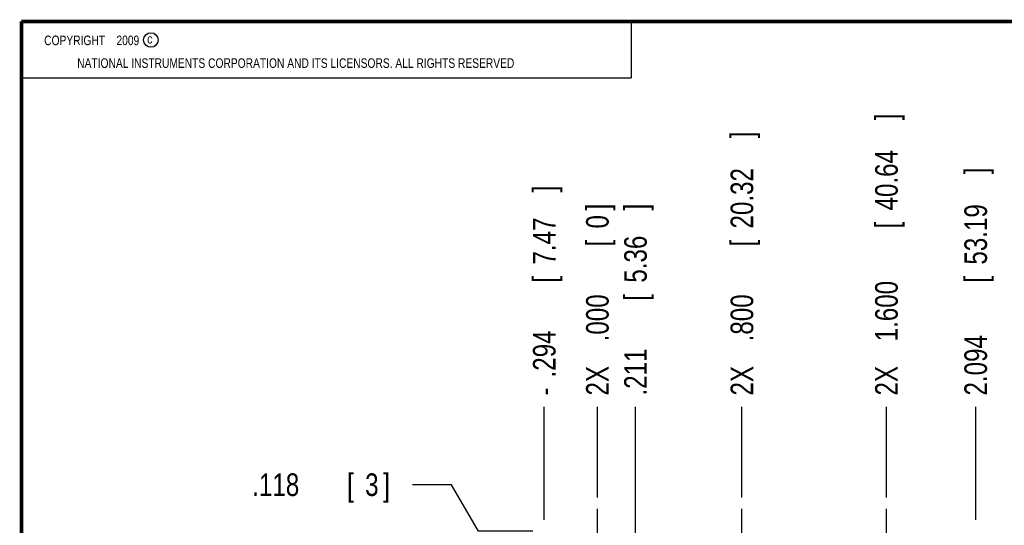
# Model space of a CAD drawing. Header units: inches. Extents: x 0.2 to 16.8, y 0.1 to 10.8.
# Tile 9 of 20: x 0.2 to 5.7, y 8 to 10.8. Entities that reach past the tile are written whole.
import ezdxf

# ---------------------------------------------------------------- set-up
doc = ezdxf.new("R2010")
doc.units = ezdxf.units.IN
doc.header["$LTSCALE"] = 0.935
doc.header["$MEASUREMENT"] = 0
doc.linetypes.add('CENTER', pattern=[0.6, 0.375, -0.075, 0.075, -0.075])
doc.layers.get('0').update_dxf_attribs({"linetype": 'CONTINUOUS'})
doc.layers.add('DEFAULT_1', color=7, linetype='CENTER')
doc.layers.add('DIMENSIONS', color=7, linetype='CONTINUOUS')
doc.styles.get("Standard").update_dxf_attribs({"font": 'txt', "width": 0.8})
doc.dimstyles.new('DIMSTYLE_2', dxfattribs={"dimtxt": 0.125, "dimasz": 0.18, "dimexe": 0.18, "dimexo": 0.0625, "dimgap": 0.09, "dimtad": 0, "dimtih": 1, "dimtoh": 1, "dimdec": 3, "dimzin": 4, "dimdsep": 46, "dimtxsty": 'STANDARD', "dimblk": '_FILLED', "dimblk1": '_FILLED', "dimblk2": '_FILLED', "dimcen": 0.09, "dimadec": 0, "dimazin": 0, "dimtp": 0.005, "dimtm": 0.005, "dimtfac": 1, "dimtdec": 3, "dimtofl": 0, "dimtmove": 0, "dimatfit": 3, "dimldrblk": '_FILLED', "dimfxl": 1, "dimtolj": 1, "dimtzin": 4, "dimarcsym": 0})

# ---------------------------------------------------------------- blocks, each defined once
blk = doc.blocks.new('*D13')
at = {"layer": 'DIMENSIONS', "color": 2, "linetype": 'CONTINUOUS'}
for p, q in [((2.6296, 8.1931), (2.4146, 8.1931)), ((2.779, 7.9365), (2.6296, 8.1931)), ((3.0809, 7.9365), (2.779, 7.9365))]:
    blk.add_line(p, q, dxfattribs=at)
at = {"layer": 'DIMENSIONS', "color": 2, "linetype": 'CONTINUOUS', "width": 0.8}
for s, p in [('.118', (1.5271, 8.1306)), ('[', (2.0521, 8.1306)), ('3', (2.1521, 8.1306)), (']', (2.2521, 8.1306))]:
    blk.add_text(s, height=0.125, dxfattribs=at).set_placement(p)
blk = doc.blocks.new('_FILLED')
at = {"color": 0, "linetype": 'BYBLOCK'}
blk.add_solid([(0, 0), (-1, 0.174), (-1, -0.174)], dxfattribs=at)
blk = doc.blocks.new('*D14')
at = {"layer": 'DIMENSIONS', "color": 2, "linetype": 'CONTINUOUS'}
blk.add_line((4.2374, 8.122), (4.2374, 8.6245), dxfattribs=at)
at = {"layer": 'DIMENSIONS', "color": 2, "linetype": 'CONTINUOUS', "width": 0.8}
for s, p in [(']', (4.2999, 10.112)), ('20.32', (4.2999, 9.612)), ('[', (4.2999, 9.512)), ('.800', (4.2999, 8.987)), ('2X ', (4.2999, 8.687))]:
    blk.add_text(s, height=0.125, rotation=90, dxfattribs=at).set_placement(p)
blk = doc.blocks.new('*D15')
at = {"layer": 'DIMENSIONS', "color": 2, "linetype": 'CONTINUOUS'}
blk.add_line((5.0374, 8.122), (5.0374, 8.6245), dxfattribs=at)
at = {"layer": 'DIMENSIONS', "color": 2, "linetype": 'CONTINUOUS', "width": 0.8}
for s, p in [(']', (5.0999, 10.212)), ('40.64', (5.0999, 9.712)), ('[', (5.0999, 9.612)), ('1.600', (5.0999, 8.987)), ('2X ', (5.0999, 8.687))]:
    blk.add_text(s, height=0.125, rotation=90, dxfattribs=at).set_placement(p)
blk = doc.blocks.new('*D16')
at = {"layer": 'DIMENSIONS', "color": 2, "linetype": 'CONTINUOUS'}
blk.add_line((5.5314, 7.999), (5.5314, 8.6245), dxfattribs=at)
at = {"layer": 'DIMENSIONS', "color": 2, "linetype": 'CONTINUOUS', "width": 0.8}
for s, p in [(']', (5.5939, 9.912)), ('53.19', (5.5939, 9.412)), ('[', (5.5939, 9.312)), ('2.094', (5.5939, 8.687))]:
    blk.add_text(s, height=0.125, rotation=90, dxfattribs=at).set_placement(p)
blk = doc.blocks.new('*D18')
at = {"layer": 'DIMENSIONS', "color": 2, "linetype": 'CONTINUOUS'}
blk.add_line((3.6484, 5.8555), (3.6484, 8.6245), dxfattribs=at)
at = {"layer": 'DIMENSIONS', "color": 2, "linetype": 'CONTINUOUS', "width": 0.8}
for s, p in [(']', (3.7109, 9.712)), ('5.36', (3.7109, 9.312)), ('[', (3.7109, 9.212)), ('.211', (3.7109, 8.687))]:
    blk.add_text(s, height=0.125, rotation=90, dxfattribs=at).set_placement(p)
blk = doc.blocks.new('*D20')
at = {"layer": 'DIMENSIONS', "color": 2, "linetype": 'CONTINUOUS'}
blk.add_line((3.4374, 8.122), (3.4374, 8.6245), dxfattribs=at)
at = {"layer": 'DIMENSIONS', "color": 2, "linetype": 'CONTINUOUS', "width": 0.8}
for s, p in [(']', (3.4999, 9.712)), ('0', (3.4999, 9.612)), ('[', (3.4999, 9.512)), ('.000', (3.4999, 8.987)), ('2X ', (3.4999, 8.687))]:
    blk.add_text(s, height=0.125, rotation=90, dxfattribs=at).set_placement(p)
blk = doc.blocks.new('*D21')
at = {"layer": 'DIMENSIONS', "color": 2, "linetype": 'CONTINUOUS'}
blk.add_line((3.1434, 7.999), (3.1434, 8.6245), dxfattribs=at)
at = {"layer": 'DIMENSIONS', "color": 2, "linetype": 'CONTINUOUS', "width": 0.8}
for s, p in [(']', (3.2059, 9.812)), ('7.47', (3.2059, 9.412)), ('[', (3.2059, 9.312)), ('.294', (3.2059, 8.787)), ('-', (3.2059, 8.687))]:
    blk.add_text(s, height=0.125, rotation=90, dxfattribs=at).set_placement(p)

msp = doc.modelspace()

# ---------------------------------------------------------------- linework, layer by layer
at = {"color": 2, "linetype": 'CONTINUOUS'}
for p, q in [((0.25, 10.7586), (3.625, 10.7586)), ((0.25, 10.7586), (0.25, 10.4456)), ((3.625, 10.7586), (3.625, 10.4456)), ((0.25, 10.4456), (3.625, 10.4456))]:
    msp.add_line(p, q, dxfattribs=at)
at = {"color": 7, "linetype": 'CONTINUOUS', "const_width": 0.02}
for points in [[(0.25, 10.7586), (0.25, 0.2586)], [(16.75, 10.7586), (0.25, 10.7586)]]:
    msp.add_lwpolyline(points, dxfattribs=at)
at = {"color": 2, "linetype": 'CONTINUOUS'}
msp.add_circle((0.9659, 10.6562), 0.0403, dxfattribs=at)
at = {"layer": 'DEFAULT_1', "color": 7, "linetype": 'CENTER'}
for p, q in [((3.4374, 7.8185), (3.4374, 8.0595)), ((4.2374, 7.8185), (4.2374, 8.0595)), ((5.0374, 7.8185), (5.0374, 8.0595))]:
    msp.add_line(p, q, dxfattribs=at)

# ---------------------------------------------------------------- texts
at = {"color": 2, "linetype": 'CONTINUOUS', "width": 0.8}
for s, p in [('c', (0.946, 10.6363)), ('NATIONAL INSTRUMENTS CORPORATION AND ITS LICENSORS. ALL RIGHTS RESERVED', (0.5583, 10.5016))]:
    msp.add_text(s, height=0.053, dxfattribs=at).set_placement(p)
at = {"color": 2, "linetype": 'CONTINUOUS', "insert": (0.3125, 10.6805), "char_height": 0.053, "width": 0.8904, "attachment_point": 1}
msp.add_mtext('    COPYRIGHT    2009', dxfattribs=at)

# ---------------------------------------------------------------- dimensions: what is measured, and where the dimension line sits
at = {"layer": 'DIMENSIONS', "color": 2, "linetype": 'CONTINUOUS'}
for feature_location, offset, origin, text, picture, middle in [((5.0374, 8.122), (0, 0.5025), (3.4374, 8.0595), '2X <>', '*D15', (5.0374, 9.4995)), ((4.2374, 8.122), (0, 0.5025), (3.4374, 8.0595), '2X <>', '*D14', (4.2374, 9.4495)), ((3.1434, 7.999), (0, 0.6255), (3.4374, 8.0595), '-<>', '*D21', (3.1434, 9.2995)), ((3.4373743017, 8.1219877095), (0, 0.5025), (3.4373743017, 8.0594877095), '2X <>', '*D20', (3.4373743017, 9.2494877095))]:
    dim = msp.add_ordinate_dim(feature_location=feature_location, offset=offset, dtype=1, origin=origin, text=text, dimstyle='DIMSTYLE_2', dxfattribs=at)
    dim.commit()
    dim.dimension.update_dxf_attribs({"geometry": picture, "text_midpoint": middle})
for feature_location, offset, dtype, origin, picture, middle in [((5.5314, 7.999), (0, 0.6255), 1, (3.4374, 8.0595), '*D16', (5.5314, 9.3495)), ((3.6484, 5.8555), (0, 2.769), 1, (3.4374, 8.0595), '*D18', (3.6484, 9.2495)), ((3.0809, 7.9365), (-0.6663, 0.2566), 0, (3.1964, 7.8185), '*D13', (1.9396, 8.1931))]:
    dim = msp.add_ordinate_dim(feature_location=feature_location, offset=offset, dtype=dtype, origin=origin, dimstyle='DIMSTYLE_2', dxfattribs=at)
    dim.commit()
    dim.dimension.update_dxf_attribs({"geometry": picture, "text_midpoint": middle})

doc.saveas('drawing.dxf')
